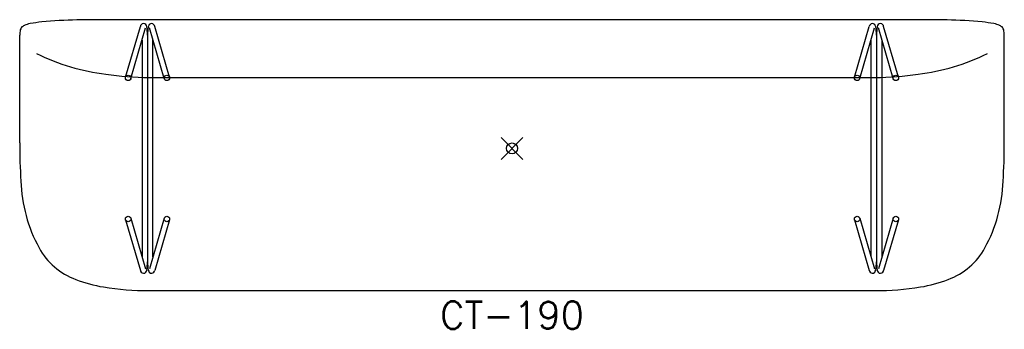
# Model space of a CAD drawing. Header units: inches. Extents: x -45 to 45, y -16.5 to 11.8.
import ezdxf
from ezdxf.enums import TextEntityAlignment as Align

# ---------------------------------------------------------------- set-up
doc = ezdxf.new("R2010")
doc.units = ezdxf.units.IN
doc.header["$MEASUREMENT"] = 0
doc.header["$PDMODE"] = 35
doc.layers.add('AFUCH-P', color=2, linetype='Continuous')
doc.layers.add('AFUCH-P-TN', color=2, linetype='Continuous')
doc.styles.get("Standard").update_dxf_attribs({"font": 'txt.shx'})

msp = doc.modelspace()

# ---------------------------------------------------------------- linework, layer by layer
at = {"layer": 'AFUCH-P'}
for p, q in [((33.205, 11.777), (-33.22, 11.777)), ((-35.325, 6.523), (-33.969, 11.169)), ((-34.845, 6.383), (-33.489, 11.029)), ((-31.785, 6.383), (-33.141, 11.029)), ((-31.305, 6.523), (-32.661, 11.169)), ((31.305, 6.523), (32.661, 11.169)), ((31.785, 6.383), (33.141, 11.029)), ((34.845, 6.383), (33.489, 11.029)), ((35.325, 6.523), (33.969, 11.169)), ((-45, 0.502), (-45, 10.375)), ((-33.813, 9.92), (-33.813, -9.92)), ((-33.315, 10.374), (-33.315, -10.374)), ((-32.817, -9.92), (-32.817, 9.92)), ((32.817, -9.92), (32.817, 9.92)), ((33.315, 10.374), (33.315, -10.374)), ((33.813, 9.92), (33.813, -9.92)), ((45, 0.502), (45, 10.375)), ((-33.22, 6.495), (33.315, 6.495)), ((-35.325, -6.523), (-33.969, -11.169)), ((-34.845, -6.383), (-33.489, -11.029)), ((-31.785, -6.383), (-33.141, -11.029)), ((-31.305, -6.523), (-32.661, -11.169)), ((31.305, -6.523), (32.661, -11.169)), ((31.785, -6.383), (33.141, -11.029)), ((34.845, -6.383), (33.489, -11.029)), ((35.325, -6.523), (33.969, -11.169)), ((-33.22, -13.004), (33.205, -13.004))]:
    msp.add_line(p, q, dxfattribs=at)
for centre in [(-35.085, 6.453), (-31.545, 6.453), (31.545, 6.453), (35.085, 6.453), (-35.085, -6.453), (-31.545, -6.453), (31.545, -6.453), (35.085, -6.453)]:
    msp.add_circle(centre, 0.25, dxfattribs=at)
for centre, radius, start, end in [((-39.243, -25.513), 37.27, 90.82477, 95.74044), ((-34.757, -469.562), 481.341, 89.8152, 90.59781), ((34.757, -469.562), 481.341, 89.40219, 90.1848), ((39.243, -25.513), 37.27, 84.25956, 89.17523), ((-42.653, 10.344), 2.348, 167.60832, 179.24218), ((-44.398, 10.719), 0.562, 144.23487, 166.7115), ((-44.279, 10.575), 0.744, 113.47357, 140.58586), ((-43.598, 8.951), 2.506, 100.36327, 112.97519), ((-41.691, -1.152), 12.786, 95.74598, 100.6273), ((-33.558, 11.064), 0.424, 144.75873, 165.71397), ((-33.683, 11.156), 0.269, 39.56917, 145.21665), ((-33.841, 11.043), 0.463, 10.79519, 37.91637), ((-37.481, 10.363), 4.166, 0.14622, 10.60276), ((-29.149, 10.363), 4.166, 169.39724, 179.85378), ((-32.789, 11.043), 0.463, 142.08363, 169.20481), ((-32.947, 11.156), 0.269, 34.78335, 140.43083), ((-33.072, 11.064), 0.424, 14.28603, 35.24127), ((33.072, 11.064), 0.424, 144.75873, 165.71397), ((32.947, 11.156), 0.269, 39.56917, 145.21665), ((32.789, 11.043), 0.463, 10.79519, 37.91637), ((29.149, 10.363), 4.166, 0.14622, 10.60276), ((37.481, 10.363), 4.166, 169.39724, 179.85378), ((33.841, 11.043), 0.463, 142.08363, 169.20481), ((33.683, 11.156), 0.269, 34.78335, 140.43083), ((33.558, 11.064), 0.424, 14.28603, 35.24127), ((41.691, -1.152), 12.786, 79.3727, 84.25402), ((43.598, 8.951), 2.506, 67.02481, 79.63673), ((44.279, 10.575), 0.744, 39.41414, 66.52643), ((44.398, 10.719), 0.562, 13.2885, 35.76513), ((42.653, 10.344), 2.348, 0.75782, 12.39168), ((-34.752, 26.25), 19.606, 243.6567, 263.07816), ((34.752, 26.25), 19.606, 276.92184, 296.3433), ((-33.04, 35.126), 28.631, 261.81621, 269.66936), ((33.04, 35.126), 28.631, 270.33064, 278.18379), ((3.098, 0.313), 48.099, 179.77463, 183.95175), ((-3.098, 0.313), 48.099, 356.04825, 0.22537), ((-31.182, -2.546), 13.711, 181.90585, 208.52695), ((31.182, -2.546), 13.711, 331.47305, 358.09415), ((-37.665, -6.033), 6.35, 208.8147, 249.61876), ((37.665, -6.033), 6.35, 290.38124, 331.1853), ((-37.481, -10.363), 4.166, 349.39724, 359.85378), ((-29.149, -10.363), 4.166, 180.14622, 190.60276), ((29.149, -10.363), 4.166, 349.39724, 359.85378), ((37.481, -10.363), 4.166, 180.14622, 190.60276), ((-33.558, -11.064), 0.424, 194.28603, 215.24127), ((-33.683, -11.156), 0.269, 214.78335, 320.43083), ((-33.841, -11.043), 0.463, 322.08363, 349.20481), ((-32.789, -11.043), 0.463, 190.79519, 217.91637), ((-32.947, -11.156), 0.269, 219.56917, 325.21665), ((-33.072, -11.064), 0.424, 324.75873, 345.71397), ((33.072, -11.064), 0.424, 194.28603, 215.24127), ((32.947, -11.156), 0.269, 214.78335, 320.43083), ((32.789, -11.043), 0.463, 322.08363, 349.20481), ((33.841, -11.043), 0.463, 190.79519, 217.91637), ((33.683, -11.156), 0.269, 219.56917, 325.21665), ((33.558, -11.064), 0.424, 324.75873, 345.71397), ((-35.183, 0.301), 13.153, 249.09286, 260.56713), ((35.183, 0.301), 13.153, 279.43287, 290.90714), ((-33.445, 10.045), 23.05, 260.27377, 270.59592), ((33.445, 10.045), 23.05, 269.40408, 279.72623)]:
    msp.add_arc(centre, radius, start, end, dxfattribs=at)
msp.add_point((0, 0), dxfattribs=at)

# ---------------------------------------------------------------- texts
at = {"layer": 'AFUCH-P-TN'}
msp.add_text('CT-190', height=2.5, dxfattribs=at).set_placement((0, -16.504), align=Align.CENTER)

doc.saveas('drawing.dxf')
